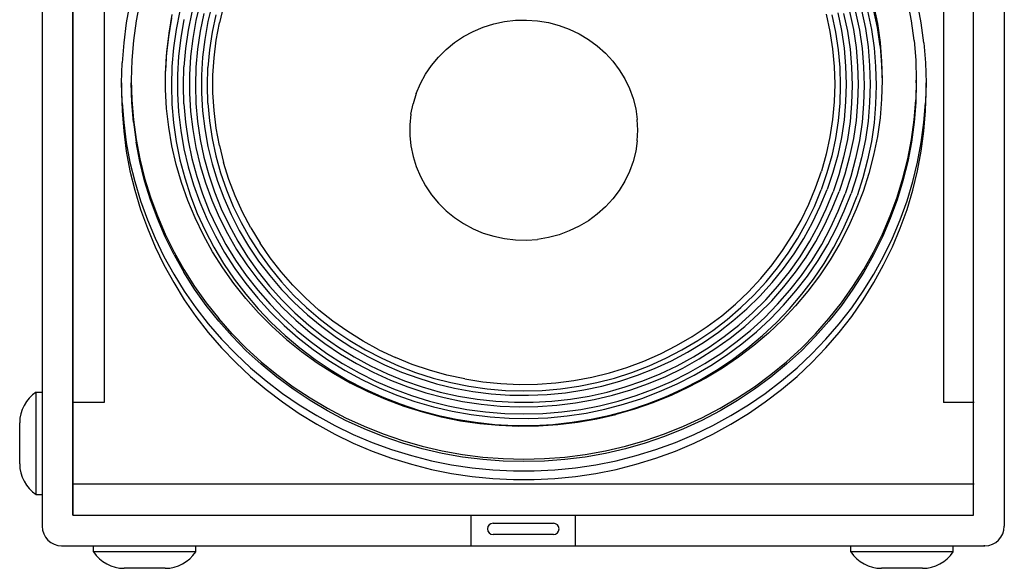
# Model space of a CAD drawing. Extents: x 22 to 3374, y -825 to 2267.
# Tile 9 of 12: x 2893 to 3374, y 257 to 525. Entities that reach past the tile are written whole.
import ezdxf

# ---------------------------------------------------------------- set-up
doc = ezdxf.new("R2010")
doc.units = 0
doc.layers.add('KF_SW_215E_SUSP_FRONT', color=7, linetype='CONTINUOUS')

# ---------------------------------------------------------------- blocks, each defined once
blk = doc.blocks.new('KF_SW_215E_SUSP_FRONT')
at = {"layer": 'KF_SW_215E_SUSP_FRONT'}
for p, q in [((-235.25, -9.5), (-235.25, -1005.5)), ((234.75, -9.5), (234.75, -1005.5)), ((-220.25, -15), (-220.25, -1000)), ((-220.25, -1000), (-220.25, -15)), ((219.75, -1000), (219.75, -15)), ((219.75, -1000), (219.75, -15)), ((-205, -515), (-205, -945.11)), ((205, -515), (205, -945.11)), ((-192.38, -750.21), (-194.17, -759.82)), ((-187.55, -749.29), (-189.38, -758.81)), ((-158.08, -749.96), (-160.16, -758.62)), ((189.38, -758.81), (187.55, -749.29)), ((194.2, -759.82), (192.38, -750.21)), ((-167.98, -753.99), (-169.8, -762.97)), ((-162.11, -754.59), (-163.94, -763.42)), ((-152.22, -750.68), (-154.3, -759.19)), ((-146.64, -751.44), (-148.72, -759.79)), ((153.35, -754.94), (155.15, -763.51)), ((159.18, -754.27), (161.01, -763.01)), ((162.11, -754.59), (163.94, -763.42)), ((165.05, -753.64), (166.87, -762.53)), ((167.98, -753.99), (169.8, -762.97)), ((170.91, -751.12), (172.74, -760.17)), ((172.74, -762.09), (170.91, -753.05)), ((-194.17, -759.82), (-195.46, -769.5)), ((-189.38, -758.81), (-190.7, -768.4)), ((-171.89, -755.63), (-173.43, -764.74)), ((-173.43, -766.66), (-171.89, -757.55)), ((-166.02, -758.09), (-167.57, -767.04)), ((-160.16, -758.62), (-161.71, -767.42)), ((-156.25, -755.25), (-158.08, -763.89)), ((-154.3, -759.19), (-155.87, -767.83)), ((-150.39, -755.91), (-152.22, -764.39)), ((-150.26, -768.27), (-148.72, -759.79)), ((-14.63, -760.26), (-9.36, -759.13)), ((-9.36, -759.13), (-4.03, -758.53)), ((-4.03, -758.53), (1.36, -758.4)), ((1.36, -758.4), (6.71, -758.78)), ((6.71, -758.78), (12.01, -759.63)), ((12.01, -759.63), (17.21, -761.02)), ((147.74, -755.6), (149.57, -764.01)), ((150.42, -755.91), (152.22, -764.39)), ((156.25, -755.25), (158.08, -763.89)), ((190.7, -768.4), (189.38, -758.81)), ((195.5, -769.5), (194.2, -759.82)), ((-173.43, -764.74), (-174.47, -773.91)), ((-169.8, -762.97), (-171.1, -772.02)), ((-163.94, -763.42), (-165.23, -772.34)), ((-158.08, -763.89), (-159.37, -772.65)), ((-152.22, -764.39), (-153.51, -772.97)), ((-29.38, -766.47), (-24.68, -763.95)), ((-24.68, -763.95), (-19.76, -761.87)), ((-19.76, -761.87), (-14.63, -760.26)), ((17.21, -761.02), (22.25, -762.85)), ((22.25, -762.85), (27.08, -765.15)), ((149.57, -764.01), (150.86, -772.53)), ((152.22, -764.39), (153.54, -772.97)), ((155.15, -763.51), (156.47, -772.18)), ((158.08, -763.89), (159.4, -772.65)), ((161.01, -763.01), (162.3, -771.83)), ((163.94, -763.42), (165.23, -772.34)), ((166.87, -762.53), (168.17, -771.52)), ((169.8, -762.97), (171.1, -772.02)), ((172.74, -760.17), (174.03, -769.31)), ((174.03, -771.23), (172.74, -762.09)), ((-195.46, -769.5), (-196.25, -779.24)), ((-190.7, -768.4), (-191.49, -778.07)), ((-174.47, -775.84), (-173.43, -766.66)), ((-167.57, -767.04), (-168.61, -776.06)), ((-161.71, -767.42), (-162.78, -776.28)), ((-155.87, -767.83), (-156.91, -776.53)), ((-151.3, -776.81), (-150.26, -768.27)), ((-37.92, -772.78), (-33.82, -769.41)), ((-33.82, -769.41), (-29.38, -766.47)), ((27.08, -765.15), (31.65, -767.89)), ((31.65, -767.89), (35.93, -771.04)), ((174.03, -769.31), (174.82, -778.51)), ((190.7, -768.4), (191.49, -778.07)), ((195.5, -769.5), (196.28, -779.24)), ((-174.47, -773.91), (-175.01, -783.12)), ((-171.1, -772.02), (-171.89, -781.13)), ((-165.23, -772.34), (-166.02, -781.29)), ((-159.37, -772.65), (-160.16, -781.45)), ((-153.51, -772.97), (-154.3, -781.64)), ((-41.7, -776.47), (-37.92, -772.78)), ((35.93, -771.04), (39.88, -774.57)), ((150.86, -772.53), (151.65, -781.1)), ((153.54, -772.97), (154.33, -781.64)), ((156.47, -772.18), (157.23, -780.88)), ((159.4, -772.65), (160.16, -781.45)), ((162.3, -771.83), (163.09, -780.72)), ((165.23, -772.34), (166.02, -781.29)), ((168.17, -771.52), (168.95, -780.56)), ((171.1, -772.02), (171.89, -781.13)), ((174.03, -771.23), (174.82, -780.44)), ((-191.49, -778.07), (-191.74, -787.75)), ((-175.01, -785.04), (-174.47, -775.84)), ((-168.61, -776.06), (-169.14, -785.1)), ((-162.78, -776.28), (-163.28, -785.2)), ((-156.91, -776.53), (-157.42, -785.26)), ((-151.84, -785.39), (-151.3, -776.81)), ((-45.08, -780.53), (-41.7, -776.47)), ((39.88, -774.57), (43.44, -778.45)), ((43.44, -778.45), (46.59, -782.68)), ((174.82, -778.51), (175.07, -787.75)), ((191.49, -778.07), (191.74, -787.75)), ((-196.54, -789.01), (-196.25, -779.24)), ((-175.01, -792.35), (-175.01, -783.12)), ((-171.89, -781.13), (-172.14, -790.3)), ((-166.28, -790.3), (-166.02, -781.29)), ((-160.16, -781.45), (-160.41, -790.3)), ((-154.58, -790.3), (-154.3, -781.64)), ((-48.01, -784.88), (-45.08, -780.53)), ((46.59, -782.68), (49.33, -787.15)), ((151.65, -781.1), (151.9, -789.7)), ((154.33, -781.64), (154.58, -790.3)), ((157.23, -780.88), (157.51, -789.64)), ((160.16, -781.45), (160.44, -790.3)), ((163.09, -780.72), (163.38, -789.64)), ((166.02, -781.29), (166.28, -790.3)), ((168.95, -780.56), (169.21, -789.64)), ((171.89, -781.13), (172.14, -790.3)), ((174.82, -780.44), (175.07, -788.7)), ((196.28, -779.24), (196.54, -789.01)), ((-191.74, -787.75), (-191.49, -797.43)), ((-191.74, -787.75), (-191.74, -789.01)), ((-169.14, -785.1), (-169.14, -794.18)), ((-163.28, -785.2), (-163.28, -794.12)), ((-157.42, -785.26), (-157.42, -794.02)), ((-151.84, -793.99), (-151.84, -785.39)), ((-50.5, -789.45), (-48.01, -784.88)), ((49.33, -787.15), (51.6, -791.85)), ((175.07, -787.75), (174.82, -796.95)), ((191.74, -787.75), (191.49, -797.43)), ((191.74, -789.01), (191.74, -787.75)), ((-196.54, -789.01), (-196.54, -793.2)), ((-196.25, -798.75), (-196.54, -789.01)), ((-196.54, -793.2), (-196.25, -802.94)), ((-191.49, -798.69), (-191.74, -789.01)), ((-174.47, -801.56), (-175.01, -792.35)), ((-172.14, -790.3), (-171.89, -799.44)), ((-166.02, -799.29), (-166.28, -790.3)), ((-160.41, -790.3), (-160.16, -799.13)), ((-154.3, -798.97), (-154.58, -790.3)), ((-52.55, -794.27), (-50.5, -789.45)), ((51.6, -791.85), (53.4, -796.73)), ((151.9, -789.7), (151.65, -798.31)), ((154.58, -790.3), (154.33, -798.97)), ((157.51, -789.64), (157.23, -798.4)), ((160.44, -790.3), (160.16, -799.13)), ((163.38, -789.64), (163.09, -798.56)), ((166.28, -790.3), (166.02, -799.29)), ((169.21, -789.64), (168.95, -798.72)), ((172.14, -790.3), (171.89, -799.44)), ((191.74, -789.01), (191.49, -798.69)), ((196.54, -789.01), (196.28, -798.75)), ((196.28, -802.94), (196.54, -793.2)), ((196.54, -793.2), (196.54, -789.01)), ((-191.49, -797.43), (-190.7, -807.07)), ((-169.14, -794.18), (-168.61, -803.23)), ((-163.28, -794.12), (-162.78, -803.01)), ((-157.42, -794.02), (-156.91, -802.76)), ((-151.3, -802.6), (-151.84, -793.99)), ((-52.55, -794.27), (-54.09, -799.26)), ((53.4, -796.73), (54.66, -801.78)), ((151.65, -798.31), (150.86, -806.88)), ((157.23, -798.4), (156.47, -807.14)), ((174.82, -796.95), (174.03, -806.16)), ((190.7, -807.07), (191.49, -797.43)), ((-196.25, -798.75), (-195.46, -808.49)), ((-196.25, -802.94), (-195.46, -812.68)), ((-190.7, -808.33), (-191.49, -798.69)), ((-173.43, -810.73), (-174.47, -801.56)), ((-171.89, -799.44), (-171.1, -808.55)), ((-168.61, -803.23), (-167.57, -812.27)), ((-166.02, -799.29), (-165.23, -808.24)), ((-162.78, -803.01), (-161.71, -811.86)), ((-160.16, -799.13), (-159.37, -807.92)), ((-156.91, -802.76), (-155.87, -811.45)), ((-154.3, -798.97), (-153.51, -807.61)), ((-150.26, -811.14), (-151.3, -802.6)), ((-55.13, -804.33), (-54.09, -799.26)), ((54.66, -801.78), (55.45, -806.92)), ((154.33, -798.97), (153.54, -807.61)), ((160.16, -799.13), (159.4, -807.92)), ((163.09, -798.56), (162.3, -807.45)), ((166.02, -799.29), (165.23, -808.24)), ((168.95, -798.72), (168.17, -807.77)), ((171.89, -799.44), (171.1, -808.55)), ((191.49, -798.69), (190.7, -808.33)), ((195.5, -808.49), (196.28, -798.75)), ((195.5, -812.68), (196.28, -802.94)), ((-190.7, -807.07), (-189.38, -816.69)), ((-159.37, -807.92), (-158.08, -816.69)), ((-153.51, -807.61), (-152.22, -816.18)), ((-55.13, -804.33), (-55.64, -809.5)), ((55.7, -812.12), (55.45, -806.92)), ((150.86, -806.88), (149.57, -815.4)), ((153.54, -807.61), (152.22, -816.18)), ((156.47, -807.14), (155.15, -815.77)), ((159.4, -807.92), (158.08, -816.69)), ((162.3, -807.45), (161.01, -816.28)), ((168.17, -807.77), (166.87, -816.75)), ((174.03, -806.16), (172.74, -815.3)), ((189.38, -816.69), (190.7, -807.07)), ((-195.46, -808.49), (-194.17, -818.17)), ((-195.46, -812.68), (-194.17, -822.36)), ((-190.7, -808.33), (-189.38, -817.95)), ((-171.89, -819.84), (-173.43, -810.73)), ((-171.1, -808.55), (-169.8, -817.63)), ((-167.57, -812.27), (-166.02, -821.19)), ((-165.23, -808.24), (-163.94, -817.16)), ((-161.71, -811.86), (-160.16, -820.66)), ((-155.87, -811.45), (-154.3, -820.09)), ((-148.72, -819.62), (-150.26, -811.14)), ((-55.64, -809.5), (-55.64, -814.7)), ((55.45, -817.29), (55.7, -812.12)), ((165.23, -808.24), (163.94, -817.16)), ((171.1, -808.55), (169.8, -817.63)), ((190.7, -808.33), (189.38, -817.95)), ((194.2, -818.17), (195.5, -808.49)), ((194.2, -822.36), (195.5, -812.68)), ((-189.38, -816.69), (-187.55, -826.21)), ((-169.8, -817.63), (-167.98, -826.62)), ((-163.94, -817.16), (-162.11, -825.99)), ((-158.08, -816.69), (-156.25, -825.35)), ((-152.22, -816.18), (-150.39, -824.66)), ((-55.64, -814.7), (-55.13, -819.87)), ((55.45, -817.29), (54.66, -822.42)), ((149.57, -815.4), (147.74, -823.81)), ((152.22, -816.18), (150.42, -824.66)), ((155.15, -815.77), (153.35, -824.38)), ((158.08, -816.69), (156.25, -825.35)), ((161.01, -816.28), (159.18, -825.01)), ((163.94, -817.16), (162.11, -825.99)), ((166.87, -816.75), (165.05, -825.64)), ((169.8, -817.63), (167.98, -826.62)), ((172.74, -815.3), (170.91, -824.35)), ((187.55, -826.21), (189.38, -816.69)), ((-194.17, -818.17), (-192.38, -827.78)), ((-194.17, -822.36), (-192.38, -831.97)), ((-187.55, -827.47), (-189.38, -817.95)), ((-169.8, -828.85), (-171.89, -819.84)), ((-166.02, -821.19), (-163.94, -830.05)), ((-160.16, -820.66), (-158.08, -829.36)), ((-154.3, -820.09), (-152.22, -828.6)), ((-148.72, -819.62), (-146.64, -827.97)), ((-55.13, -819.87), (-54.09, -824.98)), ((54.66, -822.42), (53.4, -827.47)), ((189.38, -817.95), (187.55, -827.47)), ((192.38, -827.78), (194.2, -818.17)), ((192.38, -831.97), (194.2, -822.36)), ((-187.55, -826.21), (-185.22, -835.6)), ((-167.98, -826.62), (-165.64, -835.47)), ((-162.11, -825.99), (-159.78, -834.69)), ((-156.25, -825.35), (-153.92, -833.9)), ((-150.39, -824.66), (-148.09, -833.05)), ((-54.09, -824.98), (-52.55, -829.93)), ((147.74, -823.81), (145.41, -832.1)), ((150.42, -824.66), (148.09, -833.05)), ((153.35, -824.38), (151.02, -832.83)), ((156.25, -825.35), (153.95, -833.9)), ((159.18, -825.01), (156.85, -833.65)), ((162.11, -825.99), (159.78, -834.69)), ((165.05, -825.64), (162.71, -834.43)), ((167.98, -826.62), (165.64, -835.47)), ((170.91, -824.35), (168.58, -833.3)), ((185.22, -835.6), (187.55, -826.21)), ((-192.38, -827.78), (-190.04, -837.27)), ((-192.38, -831.97), (-190.04, -841.46)), ((-185.22, -836.86), (-187.55, -827.47)), ((-167.22, -837.71), (-169.8, -828.85)), ((-163.94, -830.05), (-161.36, -838.78)), ((-158.08, -829.36), (-155.49, -837.9)), ((-152.22, -828.6), (-149.63, -837.02)), ((-144.05, -836.2), (-146.64, -827.97)), ((-52.55, -829.93), (-50.5, -834.75)), ((53.4, -827.47), (51.6, -832.38)), ((142.57, -840.27), (145.41, -832.1)), ((187.55, -827.47), (185.22, -836.86)), ((190.04, -837.27), (192.38, -827.78)), ((190.04, -841.46), (192.38, -831.97)), ((-185.22, -835.6), (-182.35, -844.9)), ((-182.35, -846.16), (-185.22, -836.86)), ((-165.64, -835.47), (-162.81, -844.2)), ((-159.78, -834.69), (-156.94, -843.26)), ((-153.92, -833.9), (-151.08, -842.28)), ((-148.09, -833.05), (-145.25, -841.27)), ((-140.96, -844.27), (-144.05, -836.2)), ((-50.5, -834.75), (-48.01, -839.35)), ((51.6, -832.38), (49.33, -837.08)), ((148.09, -833.05), (145.25, -841.27)), ((151.02, -832.83), (148.18, -841.15)), ((153.95, -833.9), (151.11, -842.28)), ((156.85, -833.65), (154.05, -842.12)), ((159.78, -834.69), (156.94, -843.26)), ((162.71, -834.43), (159.88, -843.1)), ((165.64, -835.47), (162.81, -844.2)), ((168.58, -833.3), (165.74, -842.12)), ((182.38, -844.9), (185.22, -835.6)), ((185.22, -836.86), (182.38, -846.16)), ((-190.04, -837.27), (-187.21, -846.63)), ((-190.04, -841.46), (-187.21, -850.86)), ((-164.13, -846.44), (-167.22, -837.71)), ((-161.36, -838.78), (-158.27, -847.36)), ((-155.49, -837.9), (-152.4, -846.32)), ((-149.63, -837.02), (-146.57, -845.24)), ((-145.25, -841.27), (-141.94, -849.34)), ((-48.01, -839.35), (-45.08, -843.7)), ((46.59, -841.56), (43.44, -845.75)), ((49.33, -837.08), (46.59, -841.56)), ((139.26, -848.24), (142.57, -840.27)), ((141.94, -849.34), (145.25, -841.27)), ((144.84, -849.31), (148.18, -841.15)), ((187.24, -846.63), (190.04, -837.27)), ((187.24, -850.86), (190.04, -841.46)), ((-182.35, -844.9), (-179.01, -854.01)), ((-179.01, -855.27), (-182.35, -846.16)), ((-160.57, -855.02), (-164.13, -846.44)), ((-162.81, -844.2), (-159.5, -852.78)), ((-156.94, -843.26), (-153.63, -851.68)), ((-152.4, -846.32), (-148.84, -854.54)), ((-151.08, -842.28), (-147.77, -850.54)), ((-146.57, -845.24), (-143.01, -853.28)), ((-137.4, -852.18), (-140.96, -844.27)), ((-45.08, -843.7), (-41.7, -847.73)), ((43.44, -845.75), (39.88, -849.63)), ((147.77, -850.54), (151.11, -842.28)), ((150.7, -850.45), (154.05, -842.12)), ((153.64, -851.68), (156.94, -843.26)), ((156.57, -851.58), (159.88, -843.1)), ((159.5, -852.78), (162.81, -844.2)), ((165.74, -842.12), (162.43, -850.76)), ((179.01, -854.01), (182.38, -844.9)), ((182.38, -846.16), (179.01, -855.27)), ((-187.21, -846.63), (-183.9, -855.87)), ((-187.21, -850.86), (-183.9, -860.06)), ((-158.27, -847.36), (-154.71, -855.74)), ((-147.77, -850.54), (-143.96, -858.58)), ((-141.94, -849.34), (-138.13, -857.19)), ((-41.7, -847.73), (-37.92, -851.45)), ((39.88, -849.63), (35.93, -853.19)), ((135.45, -856.03), (139.26, -848.24)), ((138.13, -857.19), (141.94, -849.34)), ((141.06, -857.26), (144.84, -849.31)), ((143.96, -858.58), (147.77, -850.54)), ((146.89, -858.58), (150.7, -850.45)), ((162.43, -850.76), (158.62, -859.21)), ((183.9, -855.87), (187.24, -846.63)), ((183.9, -860.06), (187.24, -850.86)), ((-183.9, -855.87), (-180.08, -864.91)), ((-179.01, -854.01), (-175.16, -862.96)), ((-175.16, -864.22), (-179.01, -855.27)), ((-156.53, -863.37), (-160.57, -855.02)), ((-159.5, -852.78), (-155.68, -861.16)), ((-154.71, -855.74), (-150.67, -863.94)), ((-153.63, -851.68), (-149.82, -859.87)), ((-148.84, -854.54), (-144.81, -862.58)), ((-143.01, -853.28), (-138.98, -861.13)), ((-133.37, -859.84), (-137.4, -852.18)), ((-37.92, -851.45), (-33.82, -854.8)), ((-33.82, -854.8), (-29.38, -857.76)), ((35.93, -853.19), (31.65, -856.34)), ((131.19, -863.59), (135.45, -856.03)), ((149.82, -859.87), (153.64, -851.68)), ((152.75, -859.87), (156.57, -851.58)), ((155.68, -861.16), (159.5, -852.78)), ((175.16, -862.96), (179.01, -854.01)), ((179.01, -855.27), (175.16, -864.22)), ((180.08, -864.91), (183.9, -855.87)), ((-183.9, -860.06), (-180.08, -869.11)), ((-149.82, -859.87), (-145.53, -867.88)), ((-143.96, -858.58), (-139.7, -866.4)), ((-138.13, -857.19), (-133.87, -864.85)), ((-133.37, -859.84), (-128.86, -867.28)), ((-29.38, -857.76), (-24.68, -860.28)), ((-24.68, -860.28), (-19.76, -862.36)), ((27.08, -859.05), (22.25, -861.35)), ((31.65, -856.34), (27.08, -859.05)), ((133.87, -864.85), (138.13, -857.19)), ((136.77, -864.98), (141.06, -857.26)), ((139.7, -866.4), (143.96, -858.58)), ((142.6, -866.49), (146.89, -858.58)), ((145.53, -867.88), (149.82, -859.87)), ((148.47, -867.97), (152.75, -859.87)), ((158.62, -859.21), (154.33, -867.47)), ((180.08, -869.11), (183.9, -860.06)), ((-180.08, -864.91), (-175.79, -873.74)), ((-175.16, -862.96), (-170.85, -871.72)), ((-170.85, -872.95), (-175.16, -864.22)), ((-152, -871.5), (-156.53, -863.37)), ((-155.68, -861.16), (-151.4, -869.33)), ((-150.67, -863.94), (-146.13, -871.91)), ((-144.81, -862.58), (-140.3, -870.37)), ((-138.98, -861.13), (-134.47, -868.73)), ((-133.87, -864.85), (-129.14, -872.23)), ((-19.76, -862.36), (-14.63, -863.94)), ((-14.63, -863.94), (-9.36, -865.07)), ((-9.36, -865.07), (-4.03, -865.7)), ((-4.03, -865.7), (1.36, -865.83)), ((1.36, -865.83), (6.71, -865.45)), ((12.01, -864.57), (6.71, -865.45)), ((17.21, -863.21), (12.01, -864.57)), ((22.25, -861.35), (17.21, -863.21)), ((126.46, -870.87), (131.19, -863.59)), ((129.14, -872.23), (133.87, -864.85)), ((132.04, -872.45), (136.77, -864.98)), ((151.4, -869.33), (155.68, -861.16)), ((170.85, -871.72), (175.16, -862.96)), ((175.16, -864.22), (170.85, -872.95)), ((175.79, -873.74), (180.08, -864.91)), ((-180.08, -869.11), (-175.79, -877.93)), ((-151.4, -869.33), (-146.64, -877.24)), ((-145.53, -867.88), (-140.81, -875.63)), ((-140.3, -870.37), (-135.35, -877.87)), ((-139.7, -866.4), (-134.94, -873.96)), ((-134.47, -868.73), (-129.52, -876.07)), ((-123.94, -874.43), (-128.86, -867.28)), ((134.97, -873.96), (139.7, -866.4)), ((137.87, -874.15), (142.6, -866.49)), ((140.81, -875.63), (145.53, -867.88)), ((143.74, -875.79), (148.47, -867.97)), ((146.67, -877.24), (151.4, -869.33)), ((154.33, -867.47), (149.6, -875.48)), ((175.79, -877.93), (180.08, -869.11)), ((-175.79, -873.74), (-171.03, -882.38)), ((-170.85, -871.72), (-166.05, -880.2)), ((-170.85, -872.95), (-166.05, -881.46)), ((-147.05, -879.38), (-152, -871.5)), ((-146.13, -871.91), (-141.18, -879.6)), ((-134.94, -873.96), (-129.77, -881.24)), ((-129.14, -872.23), (-123.97, -879.32)), ((-118.55, -881.31), (-123.94, -874.43)), ((121.29, -877.9), (126.46, -870.87)), ((124.01, -879.32), (129.14, -872.23)), ((126.9, -879.64), (132.04, -872.45)), ((129.8, -881.24), (134.97, -873.96)), ((132.71, -881.53), (137.87, -874.15)), ((166.05, -880.2), (170.85, -871.72)), ((170.85, -872.95), (166.05, -881.46)), ((171.04, -882.38), (175.79, -873.74)), ((-175.79, -877.93), (-171.03, -886.57)), ((-166.05, -880.2), (-160.82, -888.46)), ((-141.63, -887.01), (-147.05, -879.38)), ((-146.64, -877.24), (-141.47, -884.9)), ((-141.18, -879.6), (-135.76, -887.04)), ((-140.81, -875.63), (-135.6, -883.1)), ((-135.35, -877.87), (-129.93, -885.12)), ((-129.52, -876.07), (-124.13, -883.13)), ((-123.97, -879.32), (-118.39, -886.13)), ((115.75, -884.62), (121.29, -877.9)), ((118.43, -886.13), (124.01, -879.32)), ((121.29, -886.54), (126.9, -879.64)), ((135.64, -883.1), (140.81, -875.63)), ((138.54, -883.35), (143.74, -875.79)), ((141.47, -884.9), (146.67, -877.24)), ((149.6, -875.48), (144.4, -883.23)), ((160.82, -888.46), (166.05, -880.2)), ((171.04, -886.57), (175.79, -877.93)), ((-171.03, -882.38), (-165.83, -890.73)), ((-160.82, -889.72), (-166.05, -881.46)), ((-141.47, -884.9), (-135.83, -892.28)), ((-135.6, -883.1), (-129.99, -890.29)), ((-129.77, -881.24), (-124.19, -888.24)), ((-124.13, -883.13), (-118.36, -889.88)), ((-112.78, -887.86), (-118.55, -881.31)), ((109.76, -891.01), (115.75, -884.62)), ((124.19, -888.24), (129.8, -881.24)), ((127.09, -888.62), (132.71, -881.53)), ((130.03, -890.29), (135.64, -883.1)), ((132.93, -890.64), (138.54, -883.35)), ((135.86, -892.28), (141.47, -884.9)), ((144.4, -883.23), (138.79, -890.7)), ((166.05, -881.46), (160.82, -889.72)), ((165.83, -890.73), (171.04, -882.38)), ((-171.03, -886.57), (-165.83, -894.92)), ((-160.82, -888.46), (-155.12, -896.47)), ((-155.12, -897.73), (-160.82, -889.72)), ((-135.79, -894.32), (-141.63, -887.01)), ((-135.76, -887.04), (-129.96, -894.17)), ((-129.93, -885.12), (-124.13, -892.05)), ((-124.19, -888.24), (-118.2, -894.92)), ((-118.39, -886.13), (-112.44, -892.62)), ((-106.61, -894.07), (-112.78, -887.86)), ((112.44, -892.62), (118.43, -886.13)), ((115.31, -893.13), (121.29, -886.54)), ((118.2, -894.92), (124.19, -888.24)), ((121.1, -895.4), (127.09, -888.62)), ((155.15, -896.47), (160.82, -888.46)), ((160.82, -889.72), (155.15, -897.73)), ((165.83, -894.92), (171.04, -886.57)), ((-165.83, -890.73), (-160.16, -898.83)), ((-135.83, -892.28), (-129.8, -899.34)), ((-129.55, -901.29), (-135.79, -894.32)), ((-129.99, -890.29), (-123.97, -897.16)), ((-129.96, -894.17), (-123.72, -900.98)), ((-124.13, -892.05), (-117.92, -898.67)), ((-118.36, -889.88), (-112.15, -896.28)), ((-112.44, -892.62), (-106.07, -898.74)), ((-106.61, -894.07), (-100.08, -899.94)), ((103.39, -897.03), (109.76, -891.01)), ((106.07, -898.74), (112.44, -892.62)), ((108.94, -899.37), (115.31, -893.13)), ((124.01, -897.16), (130.03, -890.29)), ((126.9, -897.6), (132.93, -890.64)), ((129.8, -899.34), (135.86, -892.28)), ((138.79, -890.7), (132.74, -897.85)), ((160.19, -898.83), (165.83, -890.73)), ((-165.83, -894.92), (-160.16, -903.02)), ((-160.16, -898.83), (-154.11, -906.65)), ((-155.12, -896.47), (-149, -904.13)), ((-149, -905.39), (-155.12, -897.73)), ((-129.8, -899.34), (-123.37, -906.08)), ((-123.97, -897.16), (-117.57, -903.72)), ((-118.2, -894.92), (-111.81, -901.26)), ((-117.92, -898.67), (-111.33, -904.95)), ((-112.15, -896.28), (-105.6, -902.36)), ((-106.07, -898.74), (-99.35, -904.51)), ((96.71, -902.71), (103.39, -897.03)), ((99.35, -904.51), (106.07, -898.74)), ((102.19, -905.23), (108.94, -899.37)), ((111.81, -901.26), (118.2, -894.92)), ((114.71, -901.86), (121.1, -895.4)), ((117.57, -903.72), (124.01, -897.16)), ((120.47, -904.25), (126.9, -897.6)), ((123.41, -906.08), (129.8, -899.34)), ((132.74, -897.85), (126.31, -904.66)), ((149.03, -904.13), (155.15, -896.47)), ((155.15, -897.73), (149.03, -905.39)), ((154.11, -906.65), (160.19, -898.83)), ((160.19, -903.02), (165.83, -894.92)), ((-160.16, -903.02), (-154.11, -910.84)), ((-142.51, -911.5), (-149, -904.13)), ((-129.55, -901.29), (-122.93, -907.97)), ((-123.72, -900.98), (-117.13, -907.44)), ((-117.57, -903.72), (-110.8, -909.9)), ((-111.81, -901.26), (-105.06, -907.25)), ((-105.6, -902.36), (-98.69, -908.04)), ((-93.21, -905.39), (-100.08, -899.94)), ((89.65, -908), (96.71, -902.71)), ((105.06, -907.25), (111.81, -901.26)), ((107.93, -907.94), (114.71, -901.86)), ((110.8, -909.9), (117.57, -903.72)), ((113.7, -910.53), (120.47, -904.25)), ((142.51, -911.5), (149.03, -904.13)), ((154.11, -910.84), (160.19, -903.02)), ((-154.11, -906.65), (-147.61, -914.15)), ((-142.51, -912.76), (-149, -905.39)), ((-123.37, -906.08), (-116.6, -912.45)), ((-122.93, -907.97), (-115.97, -914.25)), ((-117.13, -907.44), (-110.17, -913.55)), ((-111.33, -904.95), (-104.4, -910.84)), ((-105.06, -907.25), (-97.97, -912.83)), ((-99.35, -904.51), (-92.29, -909.9)), ((-98.69, -908.04), (-91.47, -913.33)), ((-85.99, -910.46), (-93.21, -905.39)), ((82.3, -912.86), (89.65, -908)), ((92.29, -909.9), (99.35, -904.51)), ((95.13, -910.72), (102.19, -905.23)), ((97.97, -912.83), (105.06, -907.25)), ((100.8, -913.61), (107.93, -907.94)), ((116.6, -912.45), (123.41, -906.08)), ((126.31, -904.66), (119.5, -911.16)), ((149.03, -905.39), (142.51, -912.76)), ((147.61, -914.15), (154.11, -906.65)), ((-154.11, -910.84), (-147.61, -918.34)), ((-135.57, -918.53), (-142.51, -911.5)), ((-135.57, -919.79), (-142.51, -912.76)), ((-116.6, -912.45), (-109.44, -918.47)), ((-110.8, -909.9), (-103.67, -915.69)), ((-110.17, -913.55), (-102.85, -919.26)), ((-104.4, -910.84), (-97.15, -916.33)), ((-97.97, -912.83), (-90.56, -918.03)), ((-92.29, -909.9), (-84.92, -914.84)), ((-91.47, -913.33), (-83.94, -918.18)), ((-78.52, -915.13), (-85.99, -910.46)), ((74.67, -917.3), (82.3, -912.86)), ((84.95, -914.84), (92.29, -909.9)), ((87.76, -915.82), (95.13, -910.72)), ((90.56, -918.03), (97.97, -912.83)), ((93.4, -918.94), (100.8, -913.61)), ((103.67, -915.69), (110.8, -909.9)), ((106.54, -916.45), (113.7, -910.53)), ((109.44, -918.47), (116.6, -912.45)), ((119.5, -911.16), (112.34, -917.27)), ((135.6, -918.53), (142.51, -911.5)), ((142.51, -912.76), (135.6, -919.79)), ((147.61, -918.34), (154.11, -910.84)), ((-147.61, -914.15), (-140.74, -921.31)), ((-147.61, -918.34), (-140.74, -925.5)), ((-135.57, -918.53), (-128.29, -925.18)), ((-115.97, -914.25), (-108.62, -920.17)), ((-109.44, -918.47), (-101.94, -924.08)), ((-103.67, -915.69), (-96.23, -921.12)), ((-97.15, -916.33), (-89.55, -921.43)), ((-90.56, -918.03), (-82.84, -922.82)), ((-84.92, -914.84), (-77.29, -919.42)), ((-83.94, -918.18), (-76.12, -922.66)), ((-70.73, -919.35), (-78.52, -915.13)), ((66.76, -921.31), (74.67, -917.3)), ((77.29, -919.42), (84.95, -914.84)), ((80.06, -920.49), (87.76, -915.82)), ((82.84, -922.82), (90.56, -918.03)), ((96.23, -921.12), (103.67, -915.69)), ((99.07, -921.97), (106.54, -916.45)), ((101.94, -924.08), (109.44, -918.47)), ((112.34, -917.27), (104.84, -922.98)), ((128.32, -925.18), (135.6, -918.53)), ((140.74, -921.31), (147.61, -914.15)), ((140.74, -925.5), (147.61, -918.34)), ((-140.74, -921.31), (-133.49, -928.11)), ((-128.29, -926.44), (-135.57, -919.79)), ((-108.62, -920.17), (-100.96, -925.69)), ((-102.85, -919.26), (-95.23, -924.55)), ((-96.23, -921.12), (-88.48, -926.1)), ((-89.55, -921.43), (-81.67, -926.1)), ((-82.84, -922.82), (-74.86, -927.14)), ((-77.29, -919.42), (-69.38, -923.51)), ((-76.12, -922.66), (-68.06, -926.66)), ((-70.73, -919.35), (-62.73, -923.13)), ((-69.38, -923.51), (-61.21, -927.2)), ((-54.5, -926.48), (-62.73, -923.13)), ((58.66, -924.87), (66.76, -921.31)), ((61.21, -927.2), (69.38, -923.51)), ((69.38, -923.51), (77.29, -919.42)), ((72.12, -924.71), (80.06, -920.49)), ((74.86, -927.14), (82.84, -922.82)), ((85.64, -923.83), (93.4, -918.94)), ((88.48, -926.1), (96.23, -921.12)), ((91.32, -927.08), (99.07, -921.97)), ((104.84, -922.98), (97.02, -928.3)), ((135.6, -919.79), (128.32, -926.44)), ((133.49, -928.11), (140.74, -921.31)), ((-140.74, -925.5), (-133.49, -932.31)), ((-133.49, -928.11), (-125.9, -934.54)), ((-128.29, -925.18), (-120.66, -931.49)), ((-120.66, -932.75), (-128.29, -926.44)), ((-101.94, -924.08), (-94.15, -929.31)), ((-100.96, -925.69), (-92.99, -930.83)), ((-95.23, -924.55), (-87.31, -929.47)), ((-88.48, -926.1), (-80.44, -930.67)), ((-81.67, -926.1), (-73.54, -930.35)), ((-74.86, -927.14), (-66.64, -931.05)), ((-68.06, -926.66), (-59.73, -930.2)), ((-61.21, -927.2), (-52.86, -930.38)), ((-46.08, -929.31), (-54.5, -926.48)), ((41.83, -930.57), (50.34, -927.96)), ((50.34, -927.96), (58.66, -924.87)), ((52.86, -930.38), (61.21, -927.2)), ((63.93, -928.49), (72.12, -924.71)), ((66.64, -931.05), (74.86, -927.14)), ((69.38, -932.31), (77.64, -928.27)), ((77.64, -928.27), (85.64, -923.83)), ((80.44, -930.67), (88.48, -926.1)), ((83.25, -931.74), (91.32, -927.08)), ((97.02, -928.3), (88.92, -933.22)), ((94.15, -929.31), (101.94, -924.08)), ((120.66, -931.49), (128.32, -925.18)), ((128.32, -926.44), (120.66, -932.75)), ((125.9, -934.54), (133.49, -928.11)), ((133.49, -932.31), (140.74, -925.5)), ((-133.49, -932.31), (-125.9, -938.77)), ((-120.66, -931.49), (-112.69, -937.38)), ((-112.69, -938.64), (-120.66, -932.75)), ((-94.15, -929.31), (-86.05, -934.1)), ((-92.99, -930.83), (-84.76, -935.49)), ((-87.31, -929.47), (-79.12, -933.91)), ((-80.44, -930.67), (-72.15, -934.8)), ((-73.54, -930.35), (-65.15, -934.14)), ((-66.64, -931.05), (-58.19, -934.48)), ((-59.73, -930.2), (-51.25, -933.28)), ((-52.86, -930.38), (-44.32, -933.13)), ((-37.51, -931.68), (-46.08, -929.31)), ((-44.32, -933.13), (-35.65, -935.37)), ((-28.81, -933.57), (-37.51, -931.68)), ((24.43, -934.32), (33.19, -932.69)), ((33.19, -932.69), (41.83, -930.57)), ((35.65, -935.37), (44.35, -933.13)), ((44.35, -933.13), (52.86, -930.38)), ((46.94, -934.67), (55.54, -931.8)), ((55.54, -931.8), (63.93, -928.49)), ((58.22, -934.48), (66.64, -931.05)), ((60.9, -935.84), (69.38, -932.31)), ((72.15, -934.8), (80.44, -930.67)), ((74.93, -935.99), (83.25, -931.74)), ((86.08, -934.1), (94.15, -929.31)), ((112.72, -937.38), (120.66, -931.49)), ((120.66, -932.75), (112.72, -938.64)), ((125.9, -938.77), (133.49, -932.31)), ((-125.9, -934.54), (-117.95, -940.63)), ((-112.69, -937.38), (-104.43, -942.87)), ((-86.05, -934.1), (-77.73, -938.45)), ((-84.76, -935.49), (-76.25, -939.75)), ((-79.12, -933.91), (-70.67, -937.95)), ((-72.15, -934.8), (-63.64, -938.48)), ((-65.15, -934.14), (-56.58, -937.44)), ((-58.19, -934.48), (-49.58, -937.48)), ((-56.58, -937.44), (-47.82, -940.31)), ((-51.25, -933.28), (-42.59, -935.9)), ((-49.58, -937.48), (-40.79, -939.97)), ((-42.59, -935.9), (-33.79, -938.04)), ((-35.65, -935.37), (-26.82, -937.13)), ((-28.81, -933.57), (-20.02, -934.95)), ((-26.82, -937.13), (-17.94, -938.39)), ((-20.02, -934.95), (-11.13, -935.84)), ((-11.13, -935.84), (-2.24, -936.22)), ((-2.24, -936.22), (6.68, -936.09)), ((6.68, -936.09), (15.6, -935.46)), ((15.6, -935.46), (24.43, -934.32)), ((17.94, -938.39), (26.86, -937.13)), ((26.86, -937.13), (35.65, -935.37)), ((29.35, -938.9), (38.2, -937.03)), ((38.2, -937.03), (46.94, -934.67)), ((40.79, -939.97), (49.58, -937.48)), ((49.58, -937.48), (58.22, -934.48)), ((52.23, -938.93), (60.9, -935.84)), ((63.64, -938.48), (72.15, -934.8)), ((66.38, -939.78), (74.93, -935.99)), ((80.54, -937.67), (71.93, -941.7)), ((77.73, -938.45), (86.08, -934.1)), ((88.92, -933.22), (80.54, -937.67)), ((104.43, -942.87), (112.72, -937.38)), ((117.95, -940.63), (125.9, -934.54)), ((-238.25, -990), (-238.25, -940)), ((-238.25, -940), (-235.25, -940)), ((-238.25, -940), (-238.25, -940)), ((-125.9, -938.77), (-117.95, -944.82)), ((-117.95, -940.63), (-109.69, -946.27)), ((-104.43, -944.13), (-112.69, -938.64)), ((-77.73, -938.45), (-69.16, -942.36)), ((-76.25, -939.75), (-67.55, -943.53)), ((-70.67, -937.95), (-62.03, -941.51)), ((-69.16, -942.36), (-60.36, -945.8)), ((-63.64, -938.48), (-54.91, -941.67)), ((-62.03, -941.51), (-53.18, -944.6)), ((-54.91, -941.67), (-46.02, -944.41)), ((-47.82, -940.31), (-38.93, -942.68)), ((-40.79, -939.97), (-31.87, -941.95)), ((-38.93, -942.68), (-29.88, -944.57)), ((-33.79, -938.04), (-24.87, -939.65)), ((-31.87, -941.95), (-22.82, -943.47)), ((-24.87, -939.65), (-15.86, -940.79)), ((-17.94, -938.39), (-8.98, -939.15)), ((-15.86, -940.79), (-6.81, -941.42)), ((-8.98, -939.15), (0, -939.4)), ((-6.81, -941.42), (2.27, -941.54)), ((0, -939.4), (8.98, -939.15)), ((2.27, -941.54), (11.35, -941.16)), ((8.98, -939.15), (17.94, -938.39)), ((11.35, -941.16), (20.36, -940.28)), ((20.36, -940.28), (29.35, -938.9)), ((22.82, -943.47), (31.87, -941.95)), ((31.87, -941.95), (40.79, -939.97)), ((34.42, -943.69), (43.41, -941.54)), ((43.41, -941.54), (52.23, -938.93)), ((46.05, -944.41), (54.91, -941.67)), ((54.91, -941.67), (63.64, -938.48)), ((57.62, -943.12), (66.38, -939.78)), ((60.36, -945.8), (69.16, -942.36)), ((71.93, -941.7), (63.11, -945.26)), ((69.16, -942.36), (77.73, -938.45)), ((112.72, -938.64), (104.43, -944.13)), ((109.73, -946.27), (117.95, -940.63)), ((117.95, -944.82), (125.9, -938.77)), ((-205, -945.11), (-220, -945.11)), ((-117.95, -944.82), (-109.69, -950.46)), ((-109.69, -946.27), (-101.15, -951.5)), ((-104.43, -942.87), (-95.86, -947.91)), ((-95.86, -949.17), (-104.43, -944.13)), ((-67.55, -943.53), (-58.63, -946.87)), ((-60.36, -945.8), (-51.38, -948.76)), ((-58.63, -946.87), (-49.52, -949.71)), ((-53.18, -944.6), (-44.16, -947.22)), ((-46.02, -944.41), (-37.01, -946.65)), ((-44.16, -947.22), (-35.02, -949.33)), ((-37.01, -946.65), (-27.86, -948.42)), ((-29.88, -944.57), (-20.74, -945.93)), ((-22.82, -943.47), (-13.71, -944.47)), ((-20.74, -945.93), (-11.54, -946.81)), ((-13.71, -944.47), (-4.57, -944.98)), ((-11.54, -946.81), (-2.3, -947.19)), ((-4.57, -944.98), (4.57, -944.98)), ((-2.3, -947.19), (6.93, -947.06)), ((4.57, -944.98), (13.74, -944.47)), ((6.93, -947.06), (16.17, -946.43)), ((13.74, -944.47), (22.82, -943.47)), ((16.17, -946.43), (25.34, -945.29)), ((25.34, -945.29), (34.42, -943.69)), ((27.86, -948.42), (37.01, -946.65)), ((37.01, -946.65), (46.05, -944.41)), ((39.62, -948.32), (48.7, -945.96)), ((48.7, -945.96), (57.62, -943.12)), ((51.38, -948.76), (60.36, -945.8)), ((63.11, -945.26), (54.09, -948.35)), ((95.89, -947.91), (104.43, -942.87)), ((104.43, -944.13), (95.89, -949.17)), ((101.18, -951.5), (109.73, -946.27)), ((109.73, -950.46), (117.95, -944.82)), ((220, -945.11), (205, -945.11)), ((-109.69, -950.46), (-101.15, -955.7)), ((-101.15, -951.5), (-92.36, -956.33)), ((-95.86, -947.91), (-87.06, -952.54)), ((-87.06, -953.8), (-95.86, -949.17)), ((-51.38, -948.76), (-42.24, -951.25)), ((-49.52, -949.71), (-40.28, -952.07)), ((-42.24, -951.25), (-33, -953.27)), ((-40.28, -952.07), (-30.92, -953.96)), ((-35.02, -949.33), (-25.78, -950.97)), ((-27.86, -948.42), (-18.63, -949.67)), ((-25.78, -950.97), (-16.42, -952.1)), ((-18.63, -949.67), (-9.33, -950.43)), ((-16.42, -952.1), (-7.06, -952.73)), ((-9.33, -950.43), (0, -950.68)), ((0, -950.68), (9.33, -950.43)), ((9.33, -950.43), (18.63, -949.67)), ((11.76, -952.48), (21.12, -951.6)), ((18.63, -949.67), (27.86, -948.42)), ((21.12, -951.6), (30.42, -950.21)), ((30.42, -950.21), (39.62, -948.32)), ((33, -953.27), (42.27, -951.25)), ((35.62, -953.08), (44.92, -950.97)), ((42.27, -951.25), (51.38, -948.76)), ((54.09, -948.35), (44.92, -950.97)), ((87.06, -952.54), (95.89, -947.91)), ((95.89, -949.17), (87.06, -953.8)), ((92.36, -956.33), (101.18, -951.5)), ((101.18, -955.7), (109.73, -950.46)), ((-246.25, -975.03), (-246.25, -954.97)), ((-101.15, -955.7), (-92.36, -960.52)), ((-92.36, -956.33), (-83.31, -960.68)), ((-87.06, -952.54), (-77.98, -956.7)), ((-77.98, -957.96), (-87.06, -953.8)), ((-77.98, -956.7), (-68.72, -960.42)), ((-33, -953.27), (-23.64, -954.75)), ((-30.92, -953.96), (-21.47, -955.32)), ((-23.64, -954.75), (-14.22, -955.76)), ((-21.47, -955.32), (-11.95, -956.2)), ((-14.22, -955.76), (-4.73, -956.26)), ((-11.95, -956.2), (-2.4, -956.58)), ((-7.06, -952.73), (2.36, -952.86)), ((-4.73, -956.26), (4.76, -956.26)), ((-2.4, -956.58), (7.19, -956.45)), ((2.36, -952.86), (11.76, -952.48)), ((4.76, -956.26), (14.22, -955.76)), ((7.19, -956.45), (16.71, -955.82)), ((14.22, -955.76), (23.64, -954.75)), ((16.71, -955.82), (26.23, -954.72)), ((23.64, -954.75), (33, -953.27)), ((26.23, -954.72), (35.62, -953.08)), ((68.72, -960.42), (77.98, -956.7)), ((77.98, -956.7), (87.06, -952.54)), ((87.06, -953.8), (77.98, -957.96)), ((83.31, -960.68), (92.36, -956.33)), ((92.36, -960.52), (101.18, -955.7)), ((-92.36, -960.52), (-83.31, -964.87)), ((-83.31, -960.68), (-74.04, -964.58)), ((-68.72, -961.69), (-77.98, -957.96)), ((-68.72, -960.42), (-59.26, -963.64)), ((-59.26, -964.9), (-68.72, -961.69)), ((59.26, -963.64), (68.72, -960.42)), ((68.72, -961.69), (59.26, -964.9)), ((77.98, -957.96), (68.72, -961.69)), ((74.04, -964.58), (83.31, -960.68)), ((83.31, -964.87), (92.36, -960.52)), ((-83.31, -964.87), (-74.04, -968.78)), ((-74.04, -964.58), (-64.56, -968.05)), ((-59.26, -963.64), (-49.61, -966.38)), ((-49.61, -967.64), (-59.26, -964.9)), ((-49.61, -966.38), (-39.87, -968.65)), ((39.88, -968.65), (49.65, -966.38)), ((49.65, -966.38), (59.26, -963.64)), ((59.26, -964.9), (49.65, -967.64)), ((64.59, -968.05), (74.04, -964.58)), ((74.04, -968.78), (83.31, -964.87)), ((-74.04, -968.78), (-64.56, -972.24)), ((-64.56, -968.05), (-54.91, -971.02)), ((-54.91, -971.02), (-45.14, -973.51)), ((-39.87, -969.91), (-49.61, -967.64)), ((-39.87, -968.65), (-29.98, -970.42)), ((-29.98, -971.68), (-39.87, -969.91)), ((-29.98, -970.42), (-20.05, -971.68)), ((20.05, -971.68), (30.01, -970.42)), ((30.01, -970.42), (39.88, -968.65)), ((39.88, -969.91), (30.01, -971.68)), ((49.65, -967.64), (39.88, -969.91)), ((45.14, -973.51), (54.94, -971.02)), ((54.94, -971.02), (64.59, -968.05)), ((64.59, -972.24), (74.04, -968.78)), ((-64.56, -972.24), (-54.91, -975.21)), ((-54.91, -975.21), (-45.14, -977.7)), ((-45.14, -973.51), (-35.24, -975.49)), ((-35.24, -975.49), (-25.22, -977)), ((-20.05, -972.94), (-29.98, -971.68)), ((-20.05, -971.68), (-10.02, -972.43)), ((-10.02, -973.69), (-20.05, -972.94)), ((-10.02, -972.43), (0, -972.69)), ((0, -973.95), (-10.02, -973.69)), ((0, -972.69), (10.06, -972.43)), ((10.06, -973.69), (0, -973.95)), ((10.06, -972.43), (20.05, -971.68)), ((20.05, -972.94), (10.06, -973.69)), ((30.01, -971.68), (20.05, -972.94)), ((25.25, -977), (35.24, -975.49)), ((35.24, -975.49), (45.14, -973.51)), ((45.14, -977.7), (54.94, -975.21)), ((54.94, -975.21), (64.59, -972.24)), ((-45.14, -977.7), (-35.24, -979.68)), ((-35.24, -979.68), (-25.22, -981.2)), ((-25.22, -977), (-15.16, -977.98)), ((-25.22, -981.2), (-15.16, -982.21)), ((-15.16, -977.98), (-5.04, -978.49)), ((-5.04, -978.49), (5.07, -978.49)), ((5.07, -978.49), (15.16, -977.98)), ((15.16, -977.98), (25.25, -977)), ((15.16, -982.21), (25.25, -981.2)), ((25.25, -981.2), (35.24, -979.68)), ((35.24, -979.68), (45.14, -977.7)), ((220, -985), (-220, -985)), ((-15.16, -982.21), (-5.04, -982.71)), ((-5.04, -982.71), (5.07, -982.71)), ((5.07, -982.71), (15.16, -982.21)), ((-238.25, -990), (-235.25, -990)), ((-220.25, -1000), (219.75, -1000)), ((-220.25, -1000), (-25.75, -1000)), ((-25.75, -1015), (-25.75, -1000)), ((25.25, -1000), (219.75, -1000)), ((25.25, -1015), (25.25, -1000)), ((-15, -1004), (14.5, -1004)), ((14.5, -1009.5), (-15, -1009.5)), ((-225.75, -1015), (-225.25, -1015)), ((-225.25, -1015), (225.25, -1015)), ((-210.25, -1018), (-210.25, -1015)), ((-160.25, -1018), (-210.25, -1018)), ((-160.25, -1018), (-160.25, -1015)), ((159.75, -1018), (159.75, -1015)), ((209.75, -1018), (159.75, -1018)), ((209.75, -1018), (209.75, -1015)), ((225.25, -1015), (224.75, -1015)), ((-195.26, -1026), (-195.28, -1026)), ((-175.22, -1026), (-195.26, -1026)), ((174.74, -1026), (174.72, -1026)), ((194.78, -1026), (174.74, -1026))]:
    blk.add_line(p, q, dxfattribs=at)
for centre, radius, start, end in [((-228.25, -954.97), 18, 123.749, 180), ((-228.25, -975.03), 18, 180, 236.251), ((-15, -1006.75), 2.75, 90, 270), ((14.5, -1006.75), 2.75, 270, 90), ((-225.75, -1005.5), 9.5, 180, 270), ((225.25, -1005.5), 9.5, 270, 0), ((-195.28, -1008), 18, 213.749, 270), ((-175.22, -1008), 18, 270, 326.251), ((174.72, -1008), 18, 213.749, 270), ((194.78, -1008), 18, 270, 326.251)]:
    blk.add_arc(centre, radius, start, end, dxfattribs=at)

msp = doc.modelspace()

# ---------------------------------------------------------------- block references
at = {"layer": 'KF_SW_215E_SUSP_FRONT'}
msp.add_blockref('KF_SW_215E_SUSP_FRONT', (3139.6, 1283.41), dxfattribs=at)

doc.saveas('drawing.dxf')
